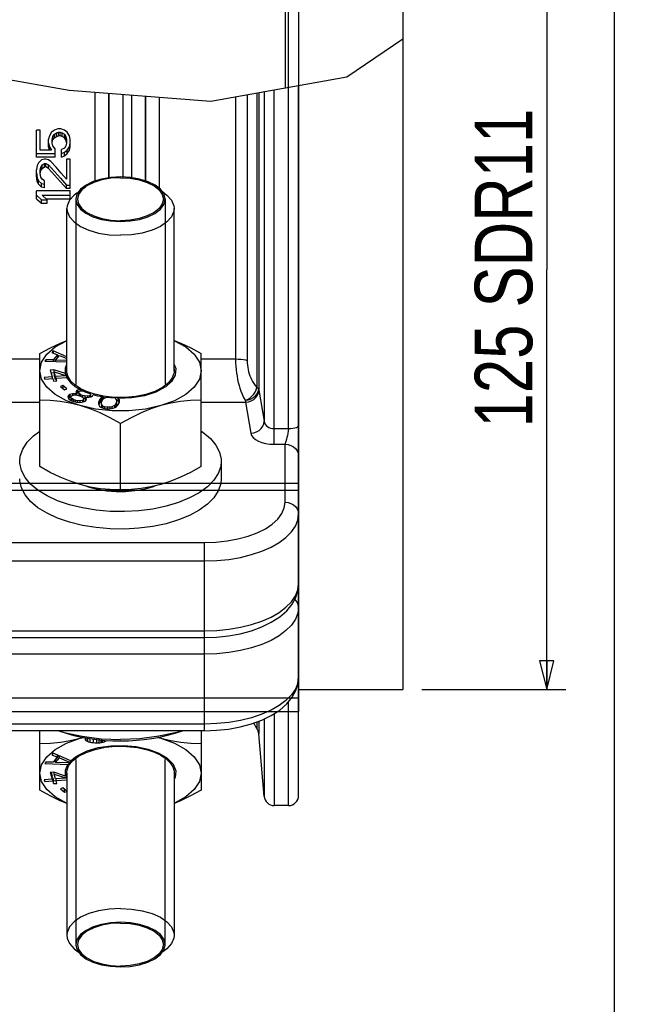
# Model space of a CAD drawing. Header units: millimetres. Extents: x 17 to 597, y 16 to 406.
# Tile 58 of 60: x 519 to 583, y 167 to 269. Entities that reach past the tile are written whole.
import ezdxf

# ---------------------------------------------------------------- set-up
doc = ezdxf.new("R2010")
doc.units = ezdxf.units.MM
doc.header["$LTSCALE"] = 32.67
doc.layers.get('0').update_dxf_attribs({"linetype": 'CONTINUOUS'})
for name, color, linetype in [('02___PRT_ALL_AXES', 7, 'CONTINUOUS'), ('AXES', 7, 'CONTINUOUS'), ('CHAMFERS', 7, 'CONTINUOUS'), ('ROUNDS', 7, 'CONTINUOUS'), ('SURFS', 7, 'CONTINUOUS')]:
    doc.layers.add(name, color=color, linetype=linetype)
doc.styles.get("Standard").update_dxf_attribs({"font": 'txt', "width": 0.8})
doc.dimstyles.new('DIMSTYLE_1', dxfattribs={"dimtxt": 6, "dimasz": 3, "dimexe": 2, "dimexo": 2, "dimgap": 1.5, "dimtad": 1, "dimdec": 0, "dimlfac": 1.428571, "dimzin": 0, "dimdsep": 46, "dimtxsty": 'Standard', "dimblk": 'CLOSED', "dimblk1": 'CLOSED', "dimblk2": 'CLOSED', "dimcen": 0.09, "dimazin": 0, "dimtp": 0.5, "dimtm": 0.5, "dimtfac": 1, "dimtdec": 0, "dimtofl": 0, "dimtmove": 0, "dimatfit": 3, "dimldrblk": 'CLOSED', "dimfxl": 1, "dimtolj": 1, "dimtzin": 0, "dimarcsym": 0})
doc.dimstyles.new('DIMSTYLE_3', dxfattribs={"dimtxt": 6, "dimasz": 3, "dimexe": 2, "dimexo": 2, "dimgap": 1.5, "dimtad": 1, "dimdec": 4, "dimlfac": 1.428571, "dimzin": 0, "dimdsep": 46, "dimtxsty": 'Standard', "dimblk": 'CLOSED', "dimblk1": 'CLOSED', "dimblk2": 'CLOSED', "dimcen": 0.09, "dimazin": 0, "dimtp": 0.5, "dimtm": 0.5, "dimtfac": 1, "dimtdec": 4, "dimtofl": 0, "dimtmove": 0, "dimatfit": 3, "dimldrblk": 'CLOSED', "dimfxl": 1, "dimtolj": 1, "dimtzin": 0, "dimarcsym": 0})

# ---------------------------------------------------------------- blocks, each defined once
blk = doc.blocks.new('_CLOSED')
at = {"color": 0, "linetype": 'ByBlock'}
for p, q in [((0, 0), (-1, 0.25)), ((-1, 0.25), (-1, -0.25)), ((-1, -0.25), (0, 0)), ((-1, 0), (0, 0))]:
    blk.add_line(p, q, dxfattribs=at)
blk = doc.blocks.new('*D3')
at = {"color": 2, "linetype": 'Continuous', "transparency": 16777216}
for p, q in [((371.23, 220.09), (371.23, 350.51)), ((548.33, 313.01), (548.33, 350.51)), ((371.23, 348.51), (459.78, 348.51)), ((548.33, 348.51), (459.78, 348.51))]:
    blk.add_line(p, q, dxfattribs=at)
at = {"color": 2, "linetype": 'Continuous', "transparency": 16777216, "xscale": 3, "yscale": 3, "zscale": 3, "rotation": 180}
blk.add_blockref('_CLOSED', (371.23, 348.51), dxfattribs=at)
at = {"color": 2, "linetype": 'Continuous', "transparency": 16777216, "xscale": 3, "yscale": 3, "zscale": 3}
blk.add_blockref('_CLOSED', (548.33, 348.51), dxfattribs=at)
at = {"color": 2, "linetype": 'Continuous', "transparency": 16777216, "insert": (459.78, 356.01), "char_height": 6, "width": 19.2, "attachment_point": 2, "line_spacing_factor": 0.9}
blk.add_mtext('253 \\P ', dxfattribs=at)
blk = doc.blocks.new('*D7')
at = {"color": 2, "linetype": 'Continuous', "transparency": 16777216}
for p, q in [((561.18, 286.86), (572.68, 286.86)), ((572.68, 286.86), (576.18, 286.86)), ((574.18, 286.86), (574.18, 243.11)), ((574.18, 199.36), (574.18, 243.11)), ((561.18, 199.36), (572.68, 199.36)), ((572.68, 199.36), (576.18, 199.36))]:
    blk.add_line(p, q, dxfattribs=at)
at = {"color": 2, "linetype": 'Continuous', "transparency": 16777216, "xscale": 3, "yscale": 3, "zscale": 3}
for p, rotation in [((574.18, 286.86), 90), ((574.18, 199.36), 270)]:
    blk.add_blockref('_CLOSED', p, dxfattribs=dict(at, rotation=rotation))
at = {"color": 2, "linetype": 'Continuous', "transparency": 16777216, "insert": (566.68, 243.24), "char_height": 6, "width": 43.2, "attachment_point": 2, "rotation": 90, "line_spacing_factor": 0.9}
blk.add_mtext('125 SDR11', dxfattribs=at)

msp = doc.modelspace()

# ---------------------------------------------------------------- linework, layer by layer
at = {"color": 2, "linetype": 'Continuous'}
for p, q in [((581.193458, 395.911944), (581.193458, 15.911944)), ((534.422198, 250.4191), (534.422227, 231.158295)), ((534.422198, 172.80701), (534.422227, 192.092976))]:
    msp.add_line(p, q, dxfattribs=at)
at = {"color": 7, "linetype": 'Continuous'}
for p, q in [((559.177377, 286.863055), (559.177377, 267.094287)), ((547.277377, 262.061354), (547.277377, 276.146776)), ((553.343118, 263.141743), (559.177377, 267.094287)), ((509.472551, 264.36037), (524.415896, 261.773286)), ((539.205947, 260.623726), (553.343118, 263.141743)), ((524.415896, 261.773286), (539.205947, 260.623726)), ((521.399717, 257.592786), (521.027377, 257.592786)), ((521.027377, 254.791652), (521.027377, 257.592786)), ((521.399717, 255.517135), (521.399717, 257.592786)), ((522.591207, 257.380489), (522.367802, 257.025426)), ((522.889079, 257.592786), (522.591207, 257.380489)), ((523.261419, 257.734009), (522.889079, 257.592786)), ((522.889079, 257.167637), (523.112483, 257.3096)), ((523.112483, 257.3096), (523.335887, 257.380489)), ((523.112483, 256.95161), (523.112483, 257.3096)), ((523.559292, 257.734009), (523.261419, 257.734009)), ((523.335887, 257.380489), (523.484824, 257.380489)), ((523.335887, 257.022624), (523.335887, 257.380489)), ((523.484824, 257.380489), (523.708228, 257.3096)), ((523.484824, 257.022624), (523.484824, 257.380489)), ((523.931632, 257.592786), (523.559292, 257.734009)), ((523.708228, 257.3096), (523.931632, 257.167637)), ((523.708228, 256.95161), (523.708228, 257.3096)), ((524.229504, 257.380489), (523.931632, 257.592786)), ((524.452909, 257.025426), (524.229504, 257.380489)), ((522.367802, 257.025426), (522.293334, 256.668814)), ((522.293334, 255.878822), (522.293334, 256.668814)), ((522.665675, 256.668814), (522.740143, 256.954228)), ((522.665675, 256.238821), (522.665675, 256.668814)), ((522.665675, 256.309649), (522.740143, 256.595596)), ((522.740143, 256.954228), (522.889079, 257.167637)), ((522.740143, 256.595596), (522.740143, 256.954228)), ((522.740143, 256.595596), (522.889079, 256.809393)), ((522.889079, 256.809393), (522.889079, 257.167637)), ((522.889079, 256.809393), (523.112483, 256.95161)), ((523.112483, 256.95161), (523.335887, 257.022624)), ((523.484824, 257.022624), (523.335887, 257.022624)), ((523.708228, 256.95161), (523.484824, 257.022624)), ((523.931632, 256.809393), (523.708228, 256.95161)), ((523.931632, 257.167637), (524.080568, 256.954228)), ((523.931632, 256.809393), (523.931632, 257.167637)), ((524.080568, 256.595596), (523.931632, 256.809393)), ((524.080568, 256.595596), (524.080568, 256.954228)), ((524.080568, 256.954228), (524.155036, 256.668814)), ((524.155036, 256.309649), (524.080568, 256.595596)), ((524.155036, 256.668814), (524.155036, 256.238821)), ((524.527377, 256.668814), (524.452909, 257.025426)), ((524.527377, 255.878822), (524.527377, 256.668814)), ((522.591207, 255.517135), (521.399717, 255.517135)), ((522.293334, 256.238821), (522.367802, 255.878767)), ((522.367802, 255.518043), (522.293334, 255.878822)), ((522.367802, 255.878767), (522.591207, 255.517135)), ((522.367802, 255.518043), (522.367802, 255.878767)), ((522.740143, 255.950904), (522.665675, 256.238821)), ((522.963547, 255.661978), (522.740143, 255.950904)), ((522.963547, 254.791652), (522.963547, 255.661978)), ((523.931632, 255.734304), (523.63376, 255.589589)), ((523.63376, 254.791652), (523.63376, 255.589589)), ((523.63376, 255.153915), (523.931632, 255.299394)), ((524.080568, 255.950904), (523.931632, 255.734304)), ((523.931632, 255.299394), (524.229504, 255.517135)), ((523.931632, 254.937448), (523.931632, 255.299394)), ((524.155036, 256.238821), (524.080568, 255.950904)), ((524.229504, 255.517135), (524.452909, 255.878767)), ((524.229504, 255.155656), (524.452909, 255.518043)), ((524.229504, 255.155656), (524.229504, 255.517135)), ((524.452909, 255.878767), (524.527377, 256.238821)), ((524.452909, 255.518043), (524.527377, 255.878822)), ((524.452909, 255.518043), (524.452909, 255.878767)), ((521.027377, 255.153915), (522.963547, 255.153915)), ((522.963547, 254.791652), (521.027377, 254.791652)), ((521.548653, 254.496083), (521.250781, 254.202034)), ((521.846526, 254.569433), (521.548653, 254.496083)), ((521.995462, 254.569433), (521.846526, 254.569433)), ((522.293334, 254.496083), (521.995462, 254.569433)), ((522.516739, 254.349188), (522.293334, 254.496083)), ((523.63376, 254.791652), (523.931632, 254.937448)), ((523.931632, 254.937448), (524.229504, 255.155656)), ((524.527377, 254.569433), (524.155036, 254.569433)), ((524.155036, 254.569433), (524.155036, 252.490853)), ((524.527377, 251.516835), (524.527377, 254.569433)), ((521.101845, 253.906944), (521.027377, 253.462343)), ((521.027377, 252.79759), (521.027377, 253.462343)), ((521.250781, 254.202034), (521.101845, 253.906944)), ((521.399717, 253.388012), (521.474185, 253.759006)), ((521.399717, 253.090026), (521.399717, 253.388012)), ((521.406554, 253.055741), (521.474185, 253.393484)), ((521.474185, 253.759006), (521.623121, 253.980814)), ((521.474185, 253.393484), (521.474185, 253.759006)), ((521.474185, 253.393484), (521.623121, 253.615836)), ((521.623121, 253.980814), (521.846526, 254.128359)), ((521.623121, 253.615836), (521.623121, 253.980814)), ((521.623121, 253.615836), (521.846526, 253.763738)), ((521.846526, 254.128359), (521.995462, 254.128359)), ((521.846526, 253.763738), (521.846526, 254.128359)), ((521.995462, 253.763738), (521.846526, 253.763738)), ((521.995462, 254.128359), (522.293334, 253.980814)), ((521.995462, 253.763738), (521.995462, 254.128359)), ((522.293334, 253.615836), (521.995462, 253.763738)), ((522.293334, 253.615836), (522.293334, 253.980814)), ((521.027377, 253.164622), (521.101845, 252.641049)), ((521.101845, 252.272625), (521.027377, 252.79759)), ((521.101845, 252.641049), (521.250781, 252.340388)), ((521.101845, 252.272625), (521.101845, 252.641049)), ((521.250781, 251.971139), (521.101845, 252.272625)), ((521.250781, 252.340388), (521.548653, 252.038644)), ((521.250781, 251.971139), (521.250781, 252.340388)), ((521.474185, 252.716045), (521.399717, 253.090026)), ((521.623121, 252.490853), (521.474185, 252.716045)), ((521.846526, 252.340388), (521.623121, 252.490853)), ((521.846526, 251.592726), (521.846526, 252.340388)), ((524.527377, 251.279501), (521.027377, 251.279501)), ((521.027377, 250.446976), (521.027377, 251.279501)), ((521.548653, 251.668548), (521.250781, 251.971139)), ((521.548653, 252.038644), (521.846526, 251.963038)), ((521.548653, 251.668548), (521.548653, 252.038644)), ((521.846526, 251.592726), (521.548653, 251.668548)), ((524.155036, 251.887364), (524.527377, 251.887364)), ((524.155036, 251.516835), (524.155036, 251.887364)), ((524.527377, 251.516835), (524.155036, 251.516835)), ((524.527377, 250.446976), (524.527377, 251.279501)), ((521.027377, 250.820696), (521.548653, 250.359367)), ((521.027377, 250.446976), (521.548653, 249.984188)), ((521.548653, 250.359367), (522.144398, 250.359367)), ((521.548653, 249.984188), (521.548653, 250.359367)), ((521.623121, 250.820696), (524.527377, 250.820696)), ((522.144398, 250.359367), (521.623121, 250.820696)), ((522.045586, 250.446976), (524.527377, 250.446976)), ((522.144398, 249.984188), (522.144398, 250.359367)), ((521.548653, 249.984188), (522.144398, 249.984188)), ((524.190677, 232.557879), (524.190677, 249.443773)), ((535.364077, 232.557879), (535.364077, 249.443773)), ((521.377377, 222.5685), (521.377377, 234.333008)), ((522.768975, 234.622215), (522.636414, 234.460252)), ((522.636414, 234.460252), (523.209673, 234.216895)), ((523.209673, 234.216895), (522.7678, 233.67702)), ((524.190677, 234.010979), (522.768975, 234.622215)), ((522.768975, 234.622215), (522.768975, 234.403978)), ((523.209673, 233.913786), (522.878605, 233.50929)), ((523.010439, 233.658886), (523.408124, 234.144774)), ((523.209673, 234.216895), (523.209673, 233.913786)), ((523.347303, 234.070464), (523.209673, 234.129636)), ((523.408124, 234.144774), (524.190677, 233.812569)), ((538.177377, 222.5685), (538.177377, 234.333008)), ((522.017792, 233.704427), (521.88523, 233.542465)), ((521.88523, 233.542465), (524.190677, 233.465473)), ((522.7678, 233.67702), (522.017792, 233.704427)), ((522.017792, 233.704427), (522.017792, 233.538038)), ((522.7678, 233.67702), (522.7678, 233.512991)), ((524.190677, 233.615758), (523.010439, 233.658886)), ((523.010439, 233.658886), (523.010439, 233.504888)), ((522.670719, 231.921501), (521.845416, 231.86129)), ((521.845416, 231.86129), (521.895951, 231.688124)), ((521.895951, 231.688124), (522.721254, 231.748335)), ((522.822283, 232.639971), (522.468582, 232.614167)), ((522.468582, 232.614167), (522.670719, 231.921501)), ((522.822283, 232.336862), (522.555193, 232.317376)), ((522.670719, 231.921501), (522.670719, 231.748335)), ((522.721254, 231.748335), (522.805478, 231.459724)), ((524.035276, 232.250103), (522.822283, 232.639971)), ((522.822283, 232.639971), (522.822283, 232.336862)), ((522.88124, 232.317913), (522.822283, 232.336862)), ((522.88124, 232.437944), (524.094085, 232.045333)), ((523.024421, 231.947306), (522.88124, 232.437944)), ((522.88124, 232.437944), (522.88124, 232.134835)), ((523.024421, 231.644197), (522.88124, 232.134835)), ((524.101245, 232.025867), (523.024421, 231.947306)), ((523.024421, 231.947306), (523.024421, 231.644197)), ((523.074955, 231.77414), (524.17634, 231.854493)), ((523.159179, 231.485529), (523.074955, 231.77414)), ((523.074955, 231.77414), (523.074955, 231.479385)), ((524.230084, 232.032935), (524.035276, 232.250103)), ((524.097632, 232.035595), (524.094085, 232.045333)), ((524.101245, 232.025867), (524.097632, 232.035595)), ((524.144475, 231.991217), (524.101245, 232.025867)), ((524.144475, 231.991217), (524.144475, 231.854493)), ((524.421603, 231.822825), (524.144475, 231.911896)), ((524.524569, 231.576789), (524.17634, 231.854493)), ((524.421603, 231.822825), (524.230084, 232.032935)), ((522.805478, 231.459724), (523.159179, 231.485529)), ((523.074955, 231.647884), (523.024421, 231.644197)), ((523.773936, 231.007006), (523.519981, 230.929169)), ((523.519981, 230.929169), (523.946789, 230.581038)), ((524.200744, 230.658875), (523.773936, 231.007006)), ((523.773936, 231.007006), (523.773936, 230.722027)), ((523.946789, 230.581038), (524.200744, 230.658875)), ((525.534876, 230.59881), (525.065294, 230.888531)), ((524.397579, 230.010132), (524.303944, 229.857185)), ((524.303944, 229.857185), (524.33004, 229.7328)), ((524.33004, 229.7328), (524.447558, 229.572176)), ((524.397579, 229.707023), (524.375402, 229.670799)), ((524.508613, 230.080156), (524.397579, 230.010132)), ((524.397579, 230.010132), (524.397579, 229.707023)), ((524.508613, 229.777047), (524.397579, 229.707023)), ((524.78509, 230.160623), (524.508613, 230.080156)), ((524.508613, 230.080156), (524.508613, 229.777047)), ((524.617955, 229.808871), (524.508613, 229.777047)), ((524.615216, 229.771806), (524.626131, 229.919532)), ((524.724034, 229.652643), (524.615216, 229.771806)), ((524.615216, 229.771806), (524.615216, 229.468697)), ((524.626131, 229.919532), (524.737165, 229.989556)), ((524.869864, 229.556821), (524.724034, 229.652643)), ((524.724034, 229.652643), (524.724034, 229.424564)), ((524.737165, 229.989556), (525.02234, 230.028561)), ((525.078965, 230.158167), (524.78509, 230.160623)), ((524.78509, 230.160623), (524.78509, 229.996111)), ((525.02234, 230.028561), (525.279204, 230.002763)), ((525.207397, 230.145268), (525.078965, 230.158167)), ((525.078965, 230.158167), (525.078965, 230.028561)), ((525.183515, 230.45884), (525.12689, 230.329234)), ((525.12689, 230.329234), (525.152987, 230.20485)), ((525.152987, 230.20485), (525.207397, 230.145268)), ((525.294549, 230.528864), (525.183515, 230.45884)), ((525.183515, 230.45884), (525.183515, 230.17142)), ((525.294549, 230.225755), (525.19588, 230.163529)), ((525.207397, 230.145268), (525.207397, 230.009975)), ((525.279204, 230.002763), (525.499056, 229.953624)), ((525.534876, 230.59881), (525.294549, 230.528864)), ((525.294549, 230.528864), (525.294549, 230.225755)), ((525.43491, 230.266606), (525.294549, 230.225755)), ((525.429464, 230.285316), (525.449077, 230.391581)), ((525.501271, 230.142812), (525.429464, 230.285316)), ((525.429464, 230.285316), (525.429464, 229.982207)), ((525.436863, 229.967525), (525.429464, 229.982207)), ((525.449077, 230.391581), (525.5231, 230.438264)), ((525.499056, 229.953624), (525.681897, 229.881144)), ((525.647101, 230.04699), (525.501271, 230.142812)), ((525.501271, 230.142812), (525.501271, 229.953624)), ((525.5231, 230.438264), (525.725555, 230.472048)), ((525.571026, 230.573975), (525.534876, 230.59881)), ((525.695682, 230.493801), (525.571026, 230.573975)), ((525.571026, 230.573975), (525.571026, 230.446261)), ((525.829942, 229.97451), (525.647101, 230.04699)), ((525.647101, 230.04699), (525.647101, 229.894937)), ((525.681897, 229.881144), (525.827726, 229.785322)), ((525.729924, 230.472011), (525.695682, 230.493801)), ((525.725555, 230.472048), (525.784939, 230.471551)), ((526.187323, 230.296125), (525.784939, 230.471551)), ((525.827726, 229.785322), (525.936545, 229.666159)), ((526.049794, 229.925371), (525.829942, 229.97451)), ((525.829942, 229.97451), (525.829942, 229.785322)), ((525.936545, 229.666159), (525.925631, 229.518433)), ((526.049794, 229.622262), (525.932589, 229.648458)), ((525.936545, 229.666159), (525.936545, 229.36305)), ((526.343669, 229.922914), (526.049794, 229.925371)), ((526.049794, 229.925371), (526.049794, 229.622262)), ((526.121601, 229.621661), (526.049794, 229.622262)), ((526.121601, 229.782866), (526.250033, 229.769967)), ((526.17601, 229.723284), (526.121601, 229.782866)), ((526.121601, 229.782866), (526.121601, 229.479757)), ((526.247818, 229.58078), (526.17601, 229.723284)), ((526.17601, 229.723284), (526.17601, 229.463488)), ((526.625249, 230.138442), (526.187323, 230.296125)), ((526.250033, 229.769967), (526.498197, 229.785631)), ((526.546123, 229.956698), (526.343669, 229.922914)), ((526.343669, 229.922914), (526.343669, 229.775877)), ((526.498197, 229.785631), (526.737663, 229.842756)), ((526.620146, 230.003381), (526.546123, 229.956698)), ((526.546123, 229.956698), (526.546123, 229.797064)), ((526.639759, 230.109645), (526.620146, 230.003381)), ((526.620146, 230.003381), (526.620146, 229.814722)), ((526.625249, 230.138442), (526.639759, 230.109645)), ((526.639759, 230.109645), (526.639759, 229.819401)), ((526.737663, 229.842756), (526.848697, 229.912781)), ((526.848697, 229.912781), (526.93009, 230.04573)), ((527.418525, 229.922237), (526.93009, 230.04573)), ((527.920534, 229.823709), (527.418525, 229.922237)), ((527.704021, 229.655287), (527.592889, 229.51406)), ((527.793651, 229.737918), (527.704021, 229.655287)), ((527.704021, 229.655287), (527.704021, 229.352178)), ((527.920534, 229.823709), (527.793651, 229.737918)), ((527.793651, 229.737918), (527.793651, 229.434809)), ((527.869016, 229.458443), (527.990899, 229.628969)), ((527.951406, 229.80177), (527.920534, 229.823709)), ((527.951406, 229.80177), (527.951406, 229.573715)), ((527.990899, 229.628969), (528.261872, 229.771579)), ((529.215846, 229.684062), (529.367912, 229.502642)), ((529.571963, 229.672207), (529.557922, 229.654388)), ((529.557922, 229.654388), (529.557922, 229.394093)), ((529.629669, 229.569482), (529.571963, 229.672207)), ((524.447558, 229.572176), (524.639098, 229.458234)), ((524.639098, 229.458234), (524.913359, 229.349513)), ((525.052705, 229.48434), (524.869864, 229.556821)), ((524.869864, 229.556821), (524.869864, 229.366755)), ((524.913359, 229.349513), (525.178922, 229.282254)), ((525.272557, 229.435201), (525.052705, 229.48434)), ((525.052705, 229.48434), (525.052705, 229.314221)), ((525.178922, 229.282254), (525.518507, 229.261678)), ((525.529421, 229.409404), (525.272557, 229.435201)), ((525.272557, 229.435201), (525.272557, 229.27658)), ((525.518507, 229.261678), (525.766671, 229.277342)), ((525.814597, 229.448409), (525.529421, 229.409404)), ((525.529421, 229.409404), (525.529421, 229.261678)), ((525.766671, 229.277342), (526.043148, 229.357808)), ((525.925631, 229.518433), (525.814597, 229.448409)), ((525.814597, 229.448409), (525.814597, 229.29129)), ((525.925631, 229.518433), (525.925631, 229.323606)), ((525.936545, 229.36305), (525.933807, 229.325985)), ((526.043148, 229.357808), (526.154181, 229.427833)), ((526.162272, 229.43522), (526.121601, 229.479757)), ((526.154181, 229.427833), (526.247818, 229.58078)), ((527.592889, 229.51406), (527.496128, 229.250376)), ((527.496128, 229.250376), (527.499747, 229.098622)), ((527.499747, 229.098622), (527.52487, 229.005464)), ((527.592889, 229.210951), (527.521741, 229.017065)), ((527.52487, 229.005464), (527.596615, 228.877744)), ((527.592889, 229.51406), (527.592889, 229.210951)), ((527.704021, 229.352178), (527.592889, 229.210951)), ((527.596615, 228.877744), (527.736488, 228.774059)), ((527.793651, 229.434809), (527.704021, 229.352178)), ((527.736488, 228.774059), (527.991112, 228.659846)), ((527.786625, 229.072304), (527.793758, 229.253356)), ((527.95162, 228.87546), (527.786625, 229.072304)), ((527.786625, 229.072304), (527.786625, 228.769195)), ((527.8103, 228.74095), (527.786625, 228.769195)), ((527.90681, 229.511321), (527.793651, 229.434809)), ((527.793758, 229.253356), (527.869016, 229.458443)), ((528.102244, 228.801073), (527.95162, 228.87546)), ((527.95162, 228.87546), (527.95162, 228.677561)), ((527.991112, 228.659846), (528.324615, 228.598966)), ((528.378371, 228.745457), (528.102244, 228.801073)), ((528.102244, 228.801073), (528.102244, 228.639559)), ((528.324615, 228.598966), (528.679619, 228.596682)), ((528.676, 228.748437), (528.378371, 228.745457)), ((528.378371, 228.745457), (528.378371, 228.598966)), ((528.869629, 228.791242), (528.676, 228.748437)), ((528.676, 228.748437), (528.676, 228.596682)), ((528.679619, 228.596682), (528.998751, 228.658259)), ((529.163639, 228.945977), (528.869629, 228.791242)), ((528.869629, 228.791242), (528.869629, 228.633345)), ((528.998751, 228.658259), (529.203131, 228.730362)), ((529.285522, 229.116502), (529.163639, 228.945977)), ((529.163639, 228.945977), (529.163639, 228.71643)), ((529.203131, 228.730362), (529.360888, 228.837028)), ((529.285522, 228.813393), (529.247729, 228.760517)), ((529.360781, 229.321589), (529.285522, 229.116502)), ((529.285522, 229.116502), (529.285522, 228.813393)), ((529.360781, 229.01848), (529.285522, 228.813393)), ((529.367912, 229.502642), (529.360781, 229.321589)), ((529.360781, 229.321589), (529.360781, 229.01848)), ((529.367912, 229.199533), (529.360781, 229.01848)), ((529.360888, 228.837028), (529.450516, 228.919659)), ((529.367912, 229.502642), (529.367912, 229.199533)), ((529.557922, 229.394093), (529.41805, 229.497778)), ((529.450516, 228.919659), (529.561648, 229.060886)), ((529.629669, 229.266373), (529.557922, 229.394093)), ((529.561648, 229.060886), (529.65841, 229.324569)), ((529.65479, 229.476324), (529.629669, 229.569482)), ((529.629669, 229.569482), (529.629669, 229.266373)), ((529.65841, 229.324569), (529.65479, 229.476324)), ((529.777377, 220.143629), (529.777377, 227.058395)), ((540.277377, 223.131193), (540.277377, 221.31254)), ((543.99296, 195.320485), (543.671248, 195.877707)), ((521.377377, 188.893102), (521.377377, 195.076006)), ((538.177377, 195.076006), (538.177377, 188.893102)), ((525.577377, 194.305537), (525.849342, 194.395091)), ((525.577377, 194.305537), (525.914801, 194.380659)), ((526.110057, 194.352687), (526.110057, 194.133537)), ((526.167555, 194.344451), (526.167555, 194.064296)), ((526.324722, 194.321935), (526.324722, 193.974321)), ((526.593061, 194.283494), (526.593061, 193.895575)), ((526.922736, 194.236267), (526.922736, 193.839188)), ((527.263913, 194.187391), (527.263913, 193.816553)), ((527.505422, 194.152793), (527.505422, 193.818228)), ((527.727765, 194.120942), (527.727765, 193.844148)), ((527.869605, 194.10296), (527.869605, 193.87124)), ((528.072781, 194.093369), (528.072781, 193.927881)), ((533.600051, 194.389525), (533.977377, 194.305537)), ((533.67948, 194.40372), (533.977377, 194.305537)), ((544.74352, 188.246542), (544.175197, 194.742503)), ((522.768975, 192.732566), (522.636414, 192.570603)), ((524.598558, 191.945969), (522.768975, 192.732566)), ((531.42614, 193.435549), (532.664877, 193.168879)), ((522.017792, 191.814779), (521.88523, 191.652816)), ((522.7678, 191.787371), (522.017792, 191.814779)), ((522.636414, 192.570603), (523.209673, 192.327246)), ((523.209673, 192.327246), (522.7678, 191.787371)), ((522.878605, 191.922751), (523.010439, 191.918348)), ((523.010439, 192.072347), (523.347303, 192.483924)), ((523.010439, 191.769238), (523.408124, 192.255125)), ((523.010439, 191.769238), (523.010439, 192.072347)), ((524.397964, 191.718534), (523.010439, 191.769238)), ((523.209673, 192.327246), (523.209673, 192.543096)), ((523.408124, 192.255125), (523.408124, 192.457775)), ((523.408124, 192.255125), (524.468662, 191.804911)), ((524.292813, 191.572413), (524.654179, 191.863454)), ((524.397964, 191.718534), (524.631945, 191.903709)), ((524.697958, 191.955863), (524.468662, 191.804911)), ((524.58396, 191.865799), (524.654179, 191.863454)), ((524.598558, 191.945969), (525.060033, 192.333861)), ((524.873169, 192.131013), (524.598558, 191.945969)), ((521.88523, 191.652816), (524.292813, 191.572413)), ((522.822283, 190.750323), (522.468582, 190.724518)), ((522.468582, 190.724518), (522.670719, 190.031853)), ((522.555193, 190.730837), (522.670719, 190.334961)), ((524.035276, 190.360454), (522.822283, 190.750323)), ((522.88124, 190.548295), (522.88124, 190.731373)), ((524.190677, 190.668231), (524.190677, 173.782337)), ((535.364077, 190.668231), (535.364077, 173.782337)), ((522.670719, 190.031853), (521.845416, 189.971641)), ((521.845416, 189.971641), (521.895951, 189.798475)), ((521.895951, 189.798475), (521.895951, 189.971641)), ((521.895951, 189.798475), (522.721254, 189.858686)), ((522.670719, 190.031853), (522.670719, 190.334961)), ((522.670719, 190.158108), (522.721254, 190.161795)), ((522.721254, 190.161795), (522.805478, 189.873185)), ((522.721254, 189.858686), (522.721254, 190.161795)), ((522.721254, 189.858686), (522.805478, 189.570076)), ((522.805478, 189.873185), (523.074349, 189.8928)), ((522.805478, 189.570076), (522.805478, 189.873185)), ((522.88124, 190.548295), (524.094085, 190.155684)), ((523.024421, 190.057657), (522.88124, 190.548295)), ((524.101245, 190.136218), (523.024421, 190.057657)), ((523.074955, 189.884491), (523.074955, 190.057657)), ((523.074955, 189.884491), (524.17634, 189.964844)), ((523.159179, 189.59588), (523.074955, 189.884491)), ((524.190677, 190.433797), (524.035276, 190.360454)), ((524.144475, 190.177177), (524.094085, 190.155684)), ((524.101245, 190.136218), (524.094085, 190.155684)), ((524.144475, 190.177177), (524.101245, 190.136218)), ((524.138056, 190.26516), (524.190677, 190.268999)), ((524.144475, 190.177177), (524.144475, 190.411992)), ((524.190677, 189.978371), (524.17634, 189.964844)), ((524.190677, 189.946416), (524.17634, 189.964844)), ((522.805478, 189.570076), (523.159179, 189.59588)), ((523.773936, 189.117357), (523.519981, 189.03952)), ((523.519981, 189.03952), (523.946789, 188.691389)), ((524.190677, 188.777438), (523.773936, 189.117357)), ((523.946789, 188.691389), (523.946789, 188.976368)), ((523.946789, 188.691389), (524.190677, 188.766141)), ((547.277377, 187.288055), (545.789525, 187.288055))]:
    msp.add_line(p, q, dxfattribs=at)
at = {"color": 9, "linetype": 'Continuous'}
msp.add_line((546.927377, 270.588055), (546.927377, 261.999015), dxfattribs=at)
at = {"color": 7, "linetype": 'Continuous'}
for points in [[(524.155036, 252.490853), (523.612503, 253.110839), (523.066357, 253.730347), (522.516739, 254.349188)], [(522.293334, 253.980814), (522.918589, 253.283552), (523.539222, 252.585647), (524.155036, 251.887364)], [(524.155036, 251.516835), (523.229672, 252.566828), (522.293334, 253.615836)], [(521.377377, 234.333008), (522.473541, 234.932867), (523.517899, 235.435598), (524.190677, 235.710262)], [(521.377377, 232.557879), (521.560949, 233.431136), (522.103606, 234.266186), (522.981617, 235.026566), (524.156638, 235.679069), (524.190677, 235.691434)], [(535.364077, 235.710317), (536.049024, 235.430166), (537.093704, 234.926426), (538.177377, 234.333008)], [(535.364077, 235.691387), (535.398679, 235.678815), (536.573633, 235.026224), (537.451492, 234.2658), (537.993922, 233.43086), (538.177377, 232.557879)], [(524.035276, 232.250103), (524.034662, 232.86278), (524.190677, 233.224959)], [(535.364077, 233.205503), (535.533006, 232.794183), (535.47931, 232.100008), (535.095629, 231.4324), (534.493236, 230.891199)], [(525.577377, 228.920573), (524.156074, 229.436944), (522.98112, 230.089535), (522.103262, 230.849959), (521.560831, 231.684899), (521.377377, 232.557879)], [(525.065294, 230.888531), (524.697994, 231.183971), (524.17634, 231.854493)], [(538.177377, 232.557879), (537.993805, 231.684623), (537.451147, 230.849573), (536.573136, 230.089193), (535.398116, 229.43669), (533.977377, 228.920573)], [(534.493236, 230.891199), (534.404203, 230.829939), (533.444985, 230.327449), (532.273365, 229.954004), (530.957001, 229.73126), (529.571963, 229.672207)], [(528.141048, 229.707991), (528.05407, 229.750601), (527.951406, 229.80177)], [(529.215846, 229.684062), (528.733142, 229.717976), (528.261872, 229.771579)], [(529.557922, 229.654388), (529.487671, 229.619088), (529.41805, 229.58497)], [(525.577377, 228.920573), (524.540959, 229.177349), (523.505729, 229.351619), (522.461049, 229.451025), (521.377377, 229.483266)], [(533.977377, 228.920573), (532.373603, 228.563521), (530.65623, 228.38093), (528.900207, 228.380842), (527.182409, 228.563316), (525.577377, 228.920573)], [(529.777377, 227.058395), (528.693503, 227.651916), (527.648679, 228.155707), (526.613557, 228.579061), (525.577377, 228.920573)], [(533.977377, 228.920573), (532.948946, 228.581927), (531.917423, 228.160773), (530.873535, 227.658251), (529.777377, 227.058395)], [(538.177377, 229.483266), (537.081213, 229.450254), (536.036855, 229.350025), (535.005432, 229.175614), (533.977377, 228.920573)], [(520.055166, 225.114159), (520.718535, 225.785783), (521.377377, 226.26573)], [(538.177377, 226.266723), (538.369955, 226.148543), (539.141322, 225.506405), (539.722067, 224.815914), (540.100366, 224.091128), (540.268518, 223.3468), (540.277377, 223.130971)], [(519.277377, 223.131415), (519.331652, 223.664303), (519.589713, 224.402168), (520.055166, 225.114159)], [(539.499588, 221.148227), (538.836219, 220.476603), (537.988438, 219.85902), (536.973503, 219.308048), (535.812077, 218.834904), (534.527801, 218.44922), (533.14682, 218.158848), (531.697247, 217.969699), (530.208591, 217.885622), (528.711157, 217.90833), (527.235427, 218.037361), (525.811445, 218.270087), (524.468198, 218.601772), (523.23303, 219.025662), (522.131086, 219.53313), (521.184799, 220.113843), (520.413431, 220.755981), (519.832687, 221.446471), (519.454388, 222.171258), (519.286235, 222.915586), (519.277377, 223.131415)], [(525.577377, 220.706322), (524.541008, 221.047903), (523.505811, 221.471305), (522.461134, 221.975038), (521.377377, 222.5685)], [(538.177377, 222.5685), (537.081181, 221.968625), (536.036796, 221.465883), (535.005411, 221.044821), (533.977377, 220.706322)], [(540.277377, 223.130971), (540.223102, 222.598083), (539.965041, 221.860218), (539.499588, 221.148227)], [(524.468198, 216.783119), (523.23303, 217.207009), (522.131086, 217.714476), (521.184799, 218.29519), (520.413431, 218.937328), (519.832687, 219.627818), (519.454388, 220.352605), (519.286235, 221.096933), (519.277377, 221.312761)], [(529.777377, 220.143629), (528.69339, 220.175889), (527.648562, 220.275336), (526.613489, 220.449608), (525.577377, 220.706322)], [(526.177512, 220.557629), (526.514581, 220.436561), (527.397818, 220.21453), (528.339647, 220.064316), (529.316879, 219.989619), (530.305449, 219.992278), (531.281016, 220.072228), (532.219559, 220.227499), (533.097967, 220.454269), (533.38206, 220.558644)], [(533.977377, 220.706322), (532.948926, 220.451199), (531.917396, 220.276804), (530.873531, 220.17664), (529.777377, 220.143629)], [(540.277377, 221.312318), (540.223102, 220.77943), (539.965041, 220.041565), (539.499588, 219.329574)], [(539.499588, 219.329574), (538.836219, 218.65795), (537.988438, 218.040366), (536.973503, 217.489394)], [(536.973503, 217.489394), (535.812077, 217.016251), (534.527801, 216.630567), (533.14682, 216.340195), (531.697247, 216.151045), (530.208591, 216.066969), (528.711157, 216.089677), (527.235427, 216.218708), (525.811445, 216.451434), (524.468198, 216.783119)], [(523.389294, 195.076006), (523.913705, 194.904699), (525.777079, 194.496023), (527.749571, 194.246271), (529.777377, 194.162257)], [(536.16546, 195.076006), (535.641049, 194.904699), (533.777674, 194.496023), (531.805182, 194.246271), (529.777377, 194.162257)], [(521.377377, 193.742844), (522.473541, 193.775856), (523.517899, 193.876085), (524.549322, 194.050496), (525.577377, 194.305537)], [(521.377377, 190.668231), (521.560949, 191.541487), (522.103606, 192.376537), (522.981617, 193.136917), (524.156638, 193.78942), (525.577377, 194.305537)], [(526.110057, 194.133537), (526.138875, 194.098383), (526.167555, 194.064296)], [(526.167555, 194.064296), (526.246024, 194.018659), (526.324722, 193.974321)], [(526.324722, 193.974321), (526.458996, 193.934293), (526.593061, 193.895575)], [(526.593061, 193.895575), (526.757844, 193.866767), (526.922736, 193.839188)], [(526.922736, 193.839188), (527.093117, 193.827169), (527.263913, 193.816553)], [(527.263913, 193.816553), (527.384492, 193.816939), (527.505422, 193.818228)], [(527.505422, 193.818228), (527.616329, 193.830556), (527.727765, 193.844148)], [(527.727765, 193.844148), (527.798552, 193.857354), (527.869605, 193.87124)], [(527.869605, 193.87124), (527.973297, 193.899313), (528.072781, 193.927881)], [(528.072781, 193.927881), (528.213419, 193.993821), (528.348797, 194.062396)], [(533.977377, 194.305537), (535.013794, 194.048761), (536.049024, 193.874491), (537.093704, 193.775085), (538.177377, 193.742844)], [(533.977377, 194.305537), (535.398679, 193.789166), (536.573633, 193.136575), (537.451492, 192.376151), (537.993922, 191.541211), (538.177377, 190.668231)], [(525.060033, 192.333861), (525.331023, 192.510821), (526.30489, 192.975418), (527.467326, 193.314657), (528.755413, 193.510159), (530.099456, 193.551237), (531.42614, 193.435549)], [(532.664877, 193.168879), (533.777146, 192.751046), (534.491892, 192.335861)], [(524.397964, 191.718534), (524.432613, 191.761862), (524.468662, 191.804911)], [(534.491892, 192.335861), (534.656695, 192.212808), (535.253479, 191.585145), (535.533006, 190.904534), (535.47931, 190.210359), (535.364077, 190.009853)], [(524.190677, 187.534724), (524.156074, 187.547295), (522.98112, 188.199886), (522.103262, 188.960311), (521.560831, 189.79525), (521.377377, 190.668231)], [(524.035276, 190.360454), (524.034662, 190.973131), (524.292813, 191.572413)], [(538.177377, 190.668231), (537.993805, 189.794974), (537.451147, 188.959924), (536.573136, 188.199544), (535.398116, 187.547041), (535.364077, 187.534676)], [(524.190677, 187.515793), (523.505729, 187.795944), (522.461049, 188.299684), (521.377377, 188.893102)], [(538.177377, 188.893102), (537.081213, 188.293243), (536.036855, 187.790512), (535.364077, 187.515849)]]:
    msp.add_lwpolyline(points, dxfattribs=at)
at = {"color": 2, "linetype": 'Continuous'}
for points in [[(529.777377, 252.733418), (528.764134, 252.677487), (527.799696, 252.512386), (526.917722, 252.241089), (526.188145, 251.885107), (525.624164, 251.45088), (525.270499, 250.972839), (525.133545, 250.45963)], [(534.421208, 250.45963), (534.28815, 250.964969), (533.937824, 251.443625), (533.376878, 251.878834), (532.649791, 252.236087), (531.769716, 252.508922), (530.806436, 252.675704), (529.777377, 252.733418)], [(525.133545, 250.45963), (525.133234, 250.451525), (525.132781, 250.435313), (525.132555, 250.4191), (525.132527, 231.133134)], [(525.132555, 250.402886), (525.132781, 250.386673), (525.133545, 250.362356)], [(525.133545, 250.362356), (525.266604, 249.857017), (525.61693, 249.378361), (526.177876, 248.943153), (526.904963, 248.585899), (527.785037, 248.313065), (528.748317, 248.146282), (529.777377, 248.088568)], [(529.777377, 248.088568), (530.790619, 248.1445), (531.755058, 248.3096), (532.637032, 248.580897), (533.366608, 248.936879), (533.930589, 249.371106), (534.284255, 249.849148), (534.421208, 250.362356)], [(534.422198, 250.4191), (534.421972, 250.435313), (534.421208, 250.45963)], [(534.421208, 250.362356), (534.421519, 250.370461), (534.421972, 250.386673), (534.422198, 250.402886)], [(524.177377, 232.557879), (524.177684, 232.5872), (524.178605, 232.616518), (524.18014, 232.64583), (524.182289, 232.675131), (524.185051, 232.70442), (524.189475, 232.74183)], [(535.365279, 232.74183), (535.368825, 232.712562), (535.371758, 232.683278), (535.374078, 232.653979), (535.375783, 232.62467), (535.376875, 232.595354), (535.377377, 232.557879)], [(524.189475, 232.373929), (524.185929, 232.403196), (524.182996, 232.432481), (524.180676, 232.46178), (524.17897, 232.491089), (524.177878, 232.520405), (524.177377, 232.557879)], [(526.977377, 230.133008), (526.238013, 230.388035), (525.576755, 230.706206), (525.028307, 231.074106), (524.6074, 231.481853), (524.325335, 231.918497), (524.189475, 232.373929)], [(535.365279, 232.373929), (535.17717, 231.815884), (534.768483, 231.288149), (534.155912, 230.812283), (533.364479, 230.407723), (532.426516, 230.090996), (531.380336, 229.875039), (530.268676, 229.768676), (529.136947, 229.77625), (528.012816, 229.900516), (526.977377, 230.133008)], [(535.377377, 232.557879), (535.37707, 232.528558), (535.376149, 232.499241), (535.374614, 232.469929), (535.372465, 232.440628), (535.369702, 232.411339), (535.365279, 232.373929)], [(524.189475, 190.852181), (524.377583, 191.410226), (524.78627, 191.937961), (525.398842, 192.413827), (526.190274, 192.818387), (527.128238, 193.135115), (528.174418, 193.351071), (529.286078, 193.457434), (530.417807, 193.44986), (531.541937, 193.325594), (532.577376, 193.093102)], [(532.577377, 193.093102), (533.316741, 192.838075), (533.977999, 192.519904), (534.526446, 192.152005), (534.947354, 191.744258), (535.229419, 191.307613), (535.365279, 190.852182)], [(525.132527, 192.067815), (525.132555, 172.80701), (525.132781, 172.790797), (525.133545, 172.76648)], [(524.177377, 190.668231), (524.177684, 190.697552), (524.178605, 190.726869), (524.18014, 190.756181), (524.182289, 190.785483), (524.185051, 190.814771), (524.189475, 190.852181)], [(524.189475, 190.48428), (524.185929, 190.513548), (524.182996, 190.542832), (524.180676, 190.572131), (524.17897, 190.60144), (524.177878, 190.630756), (524.177377, 190.668231)], [(535.365279, 190.852181), (535.368825, 190.822914), (535.371758, 190.793629), (535.374078, 190.764331), (535.375783, 190.735022), (535.376875, 190.705705), (535.377377, 190.668231)], [(535.377377, 190.668231), (535.37707, 190.63891), (535.376149, 190.609592), (535.374614, 190.580281), (535.372465, 190.550979), (535.369702, 190.52169), (535.365279, 190.48428)], [(529.777377, 175.137542), (528.764134, 175.08161), (527.799696, 174.91651), (526.917722, 174.645213), (526.188145, 174.289231), (525.624164, 173.855004), (525.270499, 173.376962), (525.133545, 172.863754)], [(534.421208, 172.863754), (534.28815, 173.369093), (533.937824, 173.847749), (533.376878, 174.282958), (532.649791, 174.640211), (531.769716, 174.913045), (530.806436, 175.079828), (529.777377, 175.137542)], [(525.133545, 172.863754), (525.133234, 172.855649), (525.132781, 172.839437), (525.132555, 172.823224)], [(525.133545, 172.76648), (525.266604, 172.261141), (525.61693, 171.782485), (526.177876, 171.347276), (526.904963, 170.990023), (527.785037, 170.717189), (528.748317, 170.550406), (529.777377, 170.492692)], [(529.777377, 170.492692), (530.790619, 170.548624), (531.755058, 170.713724), (532.637032, 170.985021), (533.366608, 171.341003), (533.930589, 171.77523), (534.284255, 172.253272), (534.421208, 172.76648)], [(534.422198, 172.823224), (534.421972, 172.839437), (534.421208, 172.863754)], [(534.421208, 172.76648), (534.421519, 172.774585), (534.421972, 172.790797), (534.422198, 172.80701)]]:
    msp.add_lwpolyline(points, dxfattribs=at)
at = {"color": 7, "linetype": 'Continuous'}
msp.add_arc((529.777377, 214.5229), 20.51, 251.70511318, 288.39970473, dxfattribs=at)
at = {"layer": '02___PRT_ALL_AXES', "color": 7, "linetype": 'Continuous'}
for p in [(559.177377, 267.094287), (548.327377, 199.363055)]:
    msp.add_line(p, (559.177377, 199.363055), dxfattribs=at)
at = {"layer": 'AXES', "color": 9, "linetype": 'Continuous'}
for p, q in [((527.138303, 252.204772), (527.138303, 261.561686)), ((528.532975, 261.453285), (528.532975, 252.546185)), ((528.615568, 252.560636), (528.615568, 261.446866)), ((530.01024, 261.338464), (530.01024, 252.632799)), ((530.944513, 252.559704), (530.944513, 261.265848)), ((532.339186, 261.157447), (532.339186, 252.229047)), ((532.421778, 252.203099), (532.421778, 261.151027)), ((533.816451, 261.042626), (533.816451, 251.42594)), ((518.416451, 233.779806), (521.377377, 233.779806)), ((518.023356, 229.277642), (521.377377, 229.277642))]:
    msp.add_line(p, q, dxfattribs=at)
at = {"layer": 'CHAMFERS', "color": 7, "linetype": 'Continuous'}
for p, q in [((525.215855, 251.056514), (526.12776, 251.701328)), ((534.338898, 251.056514), (533.426994, 251.701328)), ((525.215855, 172.169596), (526.12776, 171.524782)), ((534.338898, 172.169596), (533.426994, 171.524782))]:
    msp.add_line(p, q, dxfattribs=at)
for points in [[(529.777377, 252.645918), (528.782742, 252.589884), (527.837982, 252.424591), (526.990471, 252.158328), (526.282707, 251.804446), (526.127308, 251.701008)], [(529.777377, 252.645918), (530.772012, 252.589884), (531.716772, 252.424591), (532.564283, 252.158328), (533.272046, 251.804446), (533.427446, 251.701008)], [(526.127308, 251.701008), (525.750181, 251.380691), (525.419595, 250.908311), (525.307527, 250.410993), (525.419595, 249.913676), (525.750181, 249.441296), (526.282707, 249.01754), (526.990471, 248.663658), (527.837982, 248.397395), (528.782742, 248.232102), (529.777377, 248.176068)], [(533.427446, 251.701008), (533.804572, 251.380691), (534.135158, 250.908311), (534.247227, 250.410993), (534.135158, 249.913676), (533.804572, 249.441296), (533.272046, 249.01754), (532.564283, 248.663658), (531.716772, 248.397395), (530.772012, 248.232102), (529.777377, 248.176068)], [(525.215855, 251.056514), (524.939153, 250.840448), (524.464109, 250.306965), (524.221281, 249.735757), (524.190677, 249.443773)], [(534.338898, 251.056514), (534.615601, 250.840448), (535.090644, 250.306965), (535.333472, 249.735757), (535.364077, 249.443773)], [(524.190677, 249.443773), (524.221281, 249.151788), (524.464109, 248.58058), (524.939153, 248.047098), (525.62565, 247.574657), (526.493597, 247.183905), (527.505061, 246.891921), (528.615837, 246.711464), (529.777377, 246.650423)], [(535.364077, 249.443773), (535.333472, 249.151788), (535.090644, 248.58058), (534.615601, 248.047098), (533.929104, 247.574657), (533.061157, 247.183905), (532.049692, 246.891921), (530.938917, 246.711464), (529.777377, 246.650423)], [(529.777377, 176.575687), (528.615837, 176.514646), (527.505061, 176.33419), (526.493597, 176.042205), (525.62565, 175.651453), (524.939153, 175.179012), (524.464109, 174.64553), (524.221281, 174.074322), (524.190677, 173.782337)], [(529.777377, 176.575687), (530.938917, 176.514646), (532.049692, 176.33419), (533.061157, 176.042205), (533.929104, 175.651453), (534.615601, 175.179012), (535.090644, 174.64553), (535.333472, 174.074322), (535.364077, 173.782337)], [(529.777377, 175.050042), (528.782742, 174.994008), (527.837982, 174.828715), (526.990471, 174.562452), (526.282707, 174.20857), (525.750181, 173.784815), (525.419595, 173.312435), (525.307527, 172.815117), (525.419595, 172.317799), (525.750181, 171.845419), (526.127308, 171.525102)], [(529.777377, 175.050042), (530.772012, 174.994008), (531.716772, 174.828715), (532.564283, 174.562452), (533.272046, 174.20857), (533.804572, 173.784815), (534.135158, 173.312435), (534.247227, 172.815117), (534.135158, 172.317799), (533.804572, 171.845419), (533.427446, 171.525102)], [(524.190677, 173.782337), (524.221281, 173.490353), (524.464109, 172.919145), (524.939153, 172.385662), (525.215855, 172.169596)], [(535.364077, 173.782337), (535.333472, 173.490353), (535.090644, 172.919145), (534.615601, 172.385662), (534.338898, 172.169596)], [(526.127308, 171.525102), (526.282707, 171.421664), (526.990471, 171.067782), (527.837982, 170.801519), (528.782742, 170.636226), (529.777377, 170.580192)], [(533.427446, 171.525102), (533.272046, 171.421664), (532.564283, 171.067782), (531.716772, 170.801519), (530.772012, 170.636226), (529.777377, 170.580192)]]:
    msp.add_lwpolyline(points, dxfattribs=at)
at = {"layer": 'ROUNDS', "color": 9, "linetype": 'Continuous'}
for p, q in [((543.99296, 261.476357), (543.99296, 230.802581)), ((544.175197, 261.508815), (544.175197, 230.653704)), ((544.74352, 261.610041), (544.74352, 227.2974)), ((545.789525, 224.902234), (545.789525, 261.796348)), ((547.277377, 226.530532), (547.277377, 262.061354)), ((541.760017, 261.07864), (541.760017, 233.779806)), ((542.972453, 261.294591), (542.972453, 233.635663)), ((538.177377, 233.779806), (541.760017, 233.779806)), ((544.195712, 230.521687), (544.74352, 227.2974)), ((538.177377, 229.277642), (542.801039, 229.277642)), ((542.801039, 229.277642), (543.348848, 226.049792)), ((545.789525, 226.530532), (547.277377, 226.530532)), ((545.789525, 224.902234), (546.927377, 224.902234)), ((546.927377, 218.86254), (546.927377, 224.902234)), ((491.627377, 214.66254), (538.527377, 214.66254)), ((538.527377, 195.076006), (538.527377, 214.66254)), ((491.627377, 212.750104), (538.527377, 212.750104)), ((491.627377, 205.475491), (538.527377, 205.475491)), ((538.527377, 203.05062), (491.627377, 203.05062)), ((547.277377, 187.288055), (547.277377, 198.097259)), ((545.789525, 196.858912), (545.789525, 187.288055)), ((543.99296, 195.995336), (543.99296, 195.320485)), ((544.175197, 196.061968), (544.175197, 194.742503)), ((544.74352, 196.300035), (544.74352, 188.246542)), ((538.527377, 195.776006), (491.627377, 195.776006))]:
    msp.add_line(p, q, dxfattribs=at)
at = {"layer": 'ROUNDS', "color": 7, "linetype": 'Continuous'}
for p, q in [((548.327377, 188.338055), (548.327377, 262.248373)), ((491.627377, 204.775491), (538.527377, 204.775491)), ((538.527377, 195.076006), (491.627377, 195.076006))]:
    msp.add_line(p, q, dxfattribs=at)
at = {"layer": 'ROUNDS', "color": 9, "linetype": 'Continuous'}
for points in [[(541.760017, 233.779806), (542.051094, 233.773506), (542.329449, 233.754882), (542.582917, 233.724748), (542.80042, 233.684421), (542.972453, 233.635663)], [(541.760017, 233.779806), (541.767606, 233.389581), (541.788354, 233.02093), (541.820776, 232.663736), (541.863866, 232.316893), (541.9172, 231.978263), (541.980326, 231.64825), (542.052169, 231.330435), (542.132469, 231.024372), (542.223497, 230.722579), (542.329756, 230.415949), (542.456007, 230.101273), (542.605449, 229.784333), (542.780525, 229.475937)], [(542.972453, 233.635663), (542.980041, 233.379369), (543.00079, 233.137166), (543.033211, 232.902414), (543.076301, 232.67439), (543.129635, 232.451688), (543.192762, 232.234575), (543.264605, 232.025406), (543.344904, 231.823889), (543.435932, 231.625095), (543.542192, 231.423012), (543.668441, 231.215498), (543.817887, 231.006327), (543.99296, 230.802581)], [(542.780525, 229.475937), (543.024693, 229.574722), (543.259167, 229.715154), (543.474612, 229.891651), (543.662477, 230.097216), (543.815257, 230.323634), (543.926895, 230.561915), (543.99296, 230.802581)], [(542.780525, 229.475937), (543.085059, 229.517936), (543.375046, 229.613244), (543.63634, 229.757252), (543.856335, 229.943019), (544.024399, 230.161568), (544.132425, 230.402355), (544.175197, 230.653704)], [(543.99296, 230.802581), (544.08161, 230.755416), (544.142788, 230.705437), (544.175197, 230.653704)], [(544.175197, 230.653704), (544.18197, 230.607683), (544.188809, 230.563671), (544.195712, 230.521687)], [(542.801039, 229.277642), (543.107081, 229.32011), (543.398212, 229.41958), (543.660248, 229.571207), (543.880423, 229.767602), (544.048008, 229.999197), (544.154839, 230.254708), (544.195712, 230.521687)], [(542.780525, 229.475937), (542.787298, 229.406807), (542.794137, 229.340699), (542.801039, 229.277642)], [(543.348848, 226.049792), (543.655373, 226.092478), (543.946914, 226.192344), (544.20922, 226.344508), (544.429469, 226.541533), (544.596894, 226.773786), (544.703311, 227.029915), (544.74352, 227.2974)], [(544.74352, 227.2974), (544.779122, 227.14008), (544.849516, 226.993395), (544.951862, 226.8611), (545.082121, 226.747344), (545.235173, 226.655506), (545.408276, 226.587036), (545.596523, 226.544632), (545.789525, 226.530532)], [(547.277377, 226.530532), (547.511024, 226.538353), (547.732955, 226.561422), (547.932041, 226.598581), (548.0983, 226.647967), (548.223394, 226.707104), (548.301051, 226.773027), (548.327377, 226.842429)], [(543.348848, 226.049792), (543.431924, 225.817171), (543.596168, 225.598931), (543.83498, 225.401068), (544.138915, 225.230112), (544.496037, 225.091552), (544.899946, 224.987947), (545.339186, 224.923632), (545.789525, 224.902234)], [(547.277377, 226.530532), (547.259839, 226.280695), (547.215805, 226.021832), (547.163953, 225.797683), (547.112405, 225.606681), (547.064831, 225.445009), (546.98838, 225.194638)], [(546.98838, 225.194638), (546.961235, 225.099334), (546.942065, 225.020281), (546.930914, 224.955229), (546.927377, 224.902234)], [(546.927377, 224.902234), (547.238906, 224.871836), (547.534814, 224.782165), (547.800262, 224.637719), (548.021941, 224.44574), (548.188733, 224.215855), (548.292276, 223.959591), (548.327377, 223.689798)], [(538.527377, 214.66254), (539.719693, 214.705065), (540.891879, 214.832368), (542.015281, 215.041724), (543.06794, 215.329011), (544.027952, 215.688281), (544.875901, 216.112256), (545.59444, 216.592263), (546.169012, 217.118592), (546.587723, 217.680294), (546.842329, 218.26639), (546.927377, 218.86254)], [(546.927377, 218.86254), (547.238906, 218.832141), (547.534814, 218.742471), (547.800263, 218.598024), (548.021941, 218.406045), (548.188733, 218.17616), (548.292276, 217.919896), (548.327377, 217.650104)], [(538.527377, 212.750104), (539.806533, 212.792024), (541.063803, 212.917067), (542.277674, 213.123094), (543.427377, 213.40658), (544.493239, 213.762673), (545.457023, 214.185281), (546.30224, 214.667173), (547.014426, 215.200104), (547.581396, 215.774955), (547.99345, 216.381891), (548.243536, 217.010526), (548.327377, 217.650104)], [(538.527377, 205.475491), (539.806533, 205.517411), (541.063803, 205.642454), (542.277674, 205.848481), (543.427377, 206.131966), (544.493239, 206.488059), (545.457023, 206.910667), (546.30224, 207.39256), (547.014426, 207.925491), (547.581396, 208.500342), (547.99345, 209.107277), (548.243536, 209.735912), (548.327377, 210.375491)], [(548.327377, 207.95062), (548.292276, 208.220412), (548.188733, 208.476676), (548.021941, 208.706561), (547.937041, 208.780086)], [(548.327377, 207.95062), (548.243536, 207.311041), (547.99345, 206.682406), (547.581396, 206.075471), (547.014426, 205.50062), (546.30224, 204.967689), (545.457023, 204.485796), (544.493239, 204.063188), (543.427377, 203.707095), (542.277674, 203.42361), (541.063803, 203.217583), (539.806533, 203.09254), (538.527377, 203.05062)], [(548.327377, 200.676006), (548.243536, 200.036428), (547.99345, 199.407793), (547.581396, 198.800857), (547.014426, 198.226006), (546.30224, 197.693075), (545.457023, 197.211183), (544.493239, 196.788575), (543.427377, 196.432482), (542.277674, 196.148996), (541.063803, 195.94297), (539.806533, 195.817926), (538.527377, 195.776006)]]:
    msp.add_lwpolyline(points, dxfattribs=at)
at = {"layer": 'ROUNDS', "color": 7, "linetype": 'Continuous'}
for points in [[(538.527377, 204.775491), (539.793617, 204.819742), (541.041264, 204.95234), (542.252765, 205.173073), (543.41078, 205.481955), (544.496249, 205.878841), (545.489862, 206.363766), (546.366054, 206.932853), (547.093991, 207.571753), (547.649418, 208.25319), (548.032068, 208.954167), (548.254423, 209.662914), (548.327377, 210.375491)], [(538.527377, 195.076006), (539.793617, 195.120257), (541.041264, 195.252855), (542.252765, 195.473589), (543.41078, 195.782471), (544.496249, 196.179356), (545.489862, 196.664281), (546.366054, 197.233369), (547.093991, 197.872269), (547.649418, 198.553706), (548.032068, 199.254682), (548.254423, 199.963429), (548.327377, 200.676006)]]:
    msp.add_lwpolyline(points, dxfattribs=at)
for centre, radius, start, end in [((542.780525, 194.620485), 1.4, 5, 30), ((545.789525, 188.338055), 1.05, 185, 270), ((547.277377, 188.338055), 1.05, 270, 360)]:
    msp.add_arc(centre, radius, start, end, dxfattribs=at)
at = {"layer": 'SURFS', "color": 7, "linetype": 'Continuous'}
for p, q in [((548.327377, 289.138055), (548.327377, 197.088055)), ((548.327377, 220.800555), (481.827377, 220.800555)), ((548.327377, 220.100555), (481.827377, 220.100555))]:
    msp.add_line(p, q, dxfattribs=at)
at = {"layer": 'SURFS', "color": 6, "linetype": 'Continuous'}
for p, q in [((481.827377, 198.488055), (548.327377, 198.488055)), ((481.827377, 197.088055), (548.327377, 197.088055))]:
    msp.add_line(p, q, dxfattribs=at)

# ---------------------------------------------------------------- dimensions: what is measured, and where the dimension line sits
at = {"color": 2, "linetype": 'Continuous'}
dim = msp.add_linear_dim(base=(548.327377, 348.513055), p1=(371.227377, 218.094026), p2=(548.327377, 311.013055), text='<> \\P ', dimstyle='DIMSTYLE_1', dxfattribs=at)
dim.commit()
dim.dimension.update_dxf_attribs({"geometry": '*D3', "text_midpoint": (457.377377, 348.513055), "dimtype": 160})
dim = msp.add_linear_dim(base=(574.177377, 199.363055), p1=(559.177377, 286.863055), p2=(559.177377, 199.363055), angle=270, text='125 SDR11:13', dimstyle='DIMSTYLE_3', dxfattribs=at)
dim.commit()
dim.dimension.update_dxf_attribs({"geometry": '*D7', "text_midpoint": (574.177377, 243.238071), "dimtype": 160})

doc.saveas('drawing.dxf')
